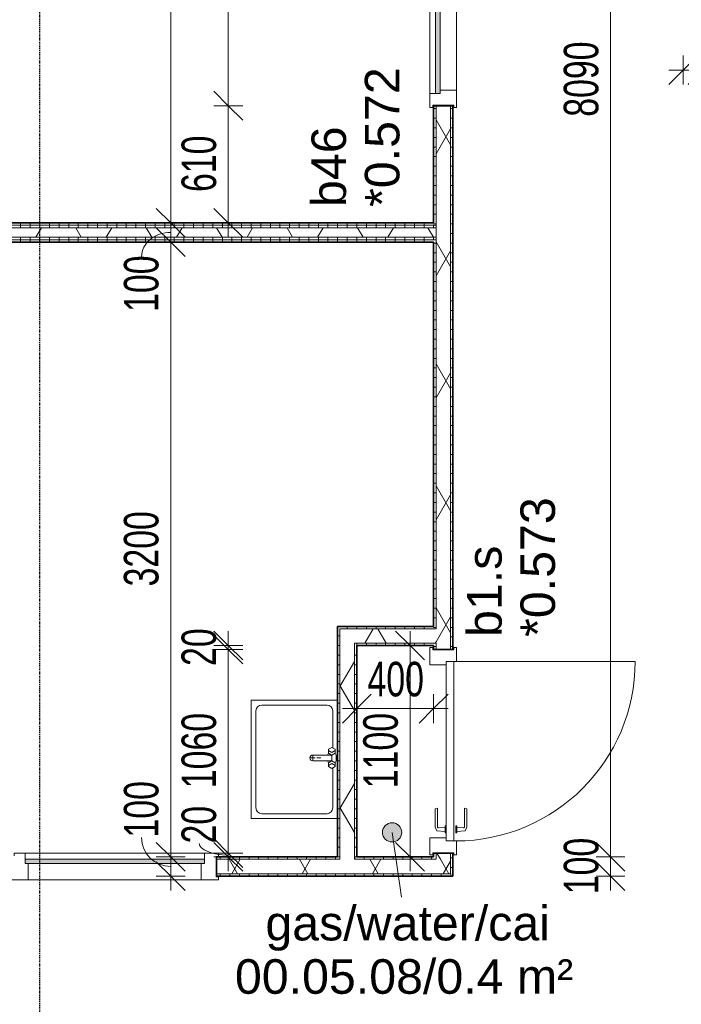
# Model space of a CAD drawing. Header units: millimetres. Extents: x -80560 to 110805, y -11020 to 52719.
# Tile 26 of 152: x 45590 to 49034, y 38983 to 44108. Entities that reach past the tile are written whole.
import ezdxf

# ---------------------------------------------------------------- set-up
doc = ezdxf.new("R2010")
doc.units = ezdxf.units.MM
doc.linetypes.add('CENTER2', pattern=[20, 8, -4, 4, -4])
for name, color, linetype, lineweight in [('A-ANNO-DIMS', 211, 'Continuous', 9), ('A-ANNO-DIMS-100', 211, 'Continuous', 9), ('A-AREA-IDEN', 2, 'Continuous', 9), ('A-DOOR', 31, 'Continuous', 18), ('A-GLAZ', 151, 'Continuous', 18), ('A-GLAZ-IDEN', 152, 'Continuous', 18), ('A-WALL', 113, 'Continuous', 35), ('A-WALL-PATT', 111, 'Continuous', 35), ('I-WALL', 2, 'Continuous', 18), ('P-SANR-FIXT', 6, 'Continuous', 18), ('S-GRID', 1, 'Continuous', 9)]:
    doc.layers.add(name, color=color, linetype=linetype, lineweight=lineweight)
doc.styles.add('Arial', font='arial.ttf', dxfattribs={"height": 180})
doc.styles.add('Arial_6', font='arial.ttf', dxfattribs={"width": 0.7, "height": 180})
doc.dimstyles.new('n3o_1_8', dxfattribs={"dimscale": 304.8, "dimtxt": 183.646692, "dimasz": 0.492126, "dimexe": 0.246063, "dimexo": 0.0625, "dimgap": 0.032808, "dimtad": 1, "dimdec": 0, "dimdsep": 46, "dimtxsty": 'Arial_6', "dimblk1": 'OBLIQUE', "dimblk2": 'OBLIQUE', "dimsah": 1, "dimcen": 0.09, "dimdle": 0.246063, "dimazin": 0, "dimtfac": 1, "dimtdec": 4, "dimtix": 1, "dimtmove": 0, "dimatfit": 3, "dimfxl": 0.246063, "dimfxlon": 1, "dimtvp": 1, "dimtolj": 1, "dimtzin": 0, "dimarcsym": 2})
doc.dimstyles.new('n3o_1_8_2', dxfattribs={"dimscale": 304.8, "dimtxt": 183.646692, "dimasz": 0.492126, "dimexe": 0.246063, "dimexo": 0.0625, "dimgap": 0.032808, "dimtad": 1, "dimdec": 0, "dimdsep": 46, "dimtxsty": 'Arial_6', "dimblk1": 'OBLIQUE', "dimblk2": 'OBLIQUE', "dimsah": 1, "dimcen": 0.09, "dimdle": 0.246063, "dimazin": 0, "dimtfac": 1, "dimtdec": 4, "dimtix": 1, "dimtmove": 1, "dimatfit": 3, "dimfxl": 0.246063, "dimfxlon": 1, "dimtvp": 1, "dimtolj": 1, "dimtzin": 0, "dimarcsym": 2})
pattern_1 = [(3e-13, (47744.82, 43794.75), (-2e-13, 50), [])]
pattern_2 = [(60, (24894.82, 0), (-274.963, 158.75), []), (120, (24894.82, 0), (-274.963, -158.75), [])]
pattern_3 = [(90, (46144.82, 42950), (-50, -2e-13), [])]
pattern_4 = [(3e-13, (47244.82, 40300), (-2e-13, 50), [])]
pattern_5 = [(270, (47494.82, 40950), (50, 2e-13), [])]
pattern_6 = [(270, (46133.82, 39750), (50, 2e-13), [])]

# ---------------------------------------------------------------- blocks, each defined once
blk = doc.blocks.new('32_n3o_deur_enkel met zijlicht - 90x139_17_K_930_2410x2070_deur glasstrook-34073408-DO_00 begane grond')
at = {"layer": 'A-GLAZ'}
for p, q in [((-1035, 70), (-945, 70)), ((-1035, 53), (-1035, 70)), ((-1023, 53), (-1035, 53)), ((-1023, -52), (-1023, 53)), ((-945, 70), (-945, -15)), ((-45, 70), (-945, 70)), ((-45, 70), (45, 70)), ((-45, -15), (-45, 70)), ((45, 70), (45, -15)), ((945, 70), (1035, 70)), ((945, -15), (945, 70)), ((1023, 53), (1023, -52)), ((1035, 53), (1023, 53)), ((1035, 70), (1035, 53)), ((-962, -39), (-962, -69)), ((-28, -69), (-28, -39)), ((-1035, -52), (-1023, -52)), ((-1035, -69), (-1035, -52)), ((-962, -69), (-1035, -69)), ((-962, -69), (-28, -69)), ((28, -69), (-28, -69)), ((28, -55), (28, -69)), ((962, -69), (962, -55)), ((1035, -69), (962, -69)), ((1023, -52), (1035, -52)), ((1035, -52), (1035, -69))]:
    blk.add_line(p, q, dxfattribs=at)
blk = doc.blocks.new('30_n3o_raam_vast - 24mm-31742711-DO_00 begane grond')
at = {"layer": 'A-DOOR'}
blk.add_hatch(color=256, dxfattribs=at).paths.add_polyline_path([(0, 0), (-934, 0), (-934, -24), (0, -24)], flags=0)
for p, q in [((-934, -24), (-934, 0)), ((-934, 0), (0, 0)), ((0, 0), (0, -24)), ((0, -24), (-934, -24))]:
    blk.add_line(p, q, dxfattribs=at)
blk = doc.blocks.new('32_n3o_raam_h2xb1 - 90x139_25_K_2410x1800-34073288-DO_00 begane grond')
at = {"layer": 'A-GLAZ'}
for p, q in [((-900, 69.5), (-900, 54.5)), ((-827, 69.5), (-900, 69.5)), ((-900, 54.5), (-888, 54.5)), ((-888, 54.5), (-888, -54.5)), ((-827, 39.5), (-827, 69.5)), ((-827, 69.5), (827, 69.5)), ((900, 69.5), (827, 69.5)), ((827, 69.5), (827, 39.5)), ((888, -54.5), (888, 54.5)), ((888, 54.5), (900, 54.5)), ((900, 54.5), (900, 69.5)), ((-810, -69.5), (-810, 15.5)), ((810, 15.5), (810, -69.5)), ((-888, -54.5), (-900, -54.5)), ((-900, -54.5), (-900, -69.5)), ((-900, -69.5), (-810, -69.5)), ((810, -69.5), (-810, -69.5)), ((810, -69.5), (900, -69.5)), ((900, -54.5), (888, -54.5)), ((900, -69.5), (900, -54.5))]:
    blk.add_line(p, q, dxfattribs=at)
blk = doc.blocks.new('30_n3o_raam_vast - 24mm-33476081-DO_00 begane grond')
at = {"layer": 'A-DOOR'}
blk.add_hatch(color=256, dxfattribs=at).paths.add_polyline_path([(0, 0), (0, 24), (-1654, 24), (-1654, 0), (-1548.6, 0)], flags=0)
for p, q in [((0, 24), (-1654, 24)), ((-1654, 24), (-1654, 0)), ((-1654, 0), (0, 0)), ((0, 0), (0, 24))]:
    blk.add_line(p, q, dxfattribs=at)
blk = doc.blocks.new('74_n3o_fonteintje_450x600 - std-V114-DO_00 begane grond')
at = {"layer": 'P-SANR-FIXT'}
for p, q in [((-300, 0), (-300, -450)), ((315, -450), (315, 0)), ((-300, -450), (315, -450))]:
    blk.add_line(p, q, dxfattribs=at)
blk = doc.blocks.new('53_wastafel_450X600 - std-V115-DO_00 begane grond')
at = {"layer": 'P-SANR-FIXT'}
for p, q in [((-300, -450), (-300, 0)), ((-52.4, -25), (-245, -25)), ((-45, -12.2), (-55, -29.5)), ((-55, -29.5), (-45, -46.8)), ((-25, -12.2), (-45, -12.2)), ((-45, -46.8), (-25, -46.8)), ((-28.4, -29.5), (-38.4, -12.2)), ((-38.4, -46.8), (-28.4, -29.5)), ((-25, -12.2), (-15, -7.2)), ((-15, -29.5), (-25, -12.2)), ((-25, -46.8), (-15, -29.5)), ((-25, -46.8), (-15, -51.8)), ((-15, -7.2), (15, -7.2)), ((-15, -29.5), (-15, -129.5)), ((15, -29.5), (-15, -29.5)), ((15, -7.2), (25, -12.2)), ((15, -29.5), (25, -12.2)), ((25, -46.8), (15, -29.5)), ((15, -129.5), (15, -29.5)), ((25, -46.8), (15, -51.8)), ((25, -12.2), (45, -12.2)), ((45, -46.8), (25, -46.8)), ((28.4, -29.5), (38.4, -12.2)), ((38.4, -46.8), (28.4, -29.5)), ((45, -12.2), (55, -29.5)), ((55, -29.5), (45, -46.8)), ((260, -25), (52.4, -25)), ((315, 0), (315, -450)), ((-275, -55), (-275, -395)), ((0, -107.5), (0, -87.5)), ((290, -395), (290, -55)), ((12, -129.5), (-12, -129.5)), ((0, -141.5), (0, -117.5)), ((315, -450), (-300, -450)), ((-245, -425), (260, -425))]:
    blk.add_line(p, q, dxfattribs=at)
for centre, radius, start, end in [((-245, -55), 30, 90, 180), ((260, -55), 30, 0, 90), ((0, -129.5), 15, 180, 0), ((-245, -395), 30, 180, 270), ((260, -395), 30, 270, 360)]:
    blk.add_arc(centre, radius, start, end, dxfattribs=at)
blk = doc.blocks.new('32_n3o_deur_enkel - 90x139_17_K_930_2410x1080-31972294-DO_00 begane grond')
at = {"layer": 'A-GLAZ'}
for p, q in [((-540, 69.5), (-450, 69.5)), ((-540, 54.5), (-540, 69.5)), ((-528, 54.5), (-540, 54.5)), ((-528, -54.5), (-528, 54.5)), ((-450, 69.5), (-450, -15.5)), ((450, 69.5), (540, 69.5)), ((450, -15.5), (450, 69.5)), ((528, 54.5), (528, -54.5)), ((540, 54.5), (528, 54.5)), ((540, 69.5), (540, 54.5)), ((-540, -54.5), (-528, -54.5)), ((-540, -69.5), (-540, -54.5)), ((-467, -69.5), (-540, -69.5)), ((-467, -55.5), (-467, -69.5)), ((467, -69.5), (467, -55.5)), ((540, -69.5), (467, -69.5)), ((528, -54.5), (540, -54.5)), ((540, -54.5), (540, -69.5))]:
    blk.add_line(p, q, dxfattribs=at)
blk = doc.blocks.new('30_n3o_deur_dicht - 40mm_draai_LS-31987325-DO_00 begane grond')
at = {"layer": 'A-DOOR'}
for p, q in [((-934, -40), (-934, 0)), ((-934, 0), (0, 0)), ((0, 0), (0, -40)), ((0, -40), (-934, -40))]:
    blk.add_line(p, q, dxfattribs=at)
blk = doc.blocks.new('30_n3o_beslag_deurkruk_met_schild - std-887349-DO_00 begane grond')
at = {"layer": 'A-DOOR'}
for p, q in [((-7.8, 48.4), (12.7, 58)), ((12.7, 58), (108, 58)), ((108, 58), (111, 45)), ((18.5, 5), (-18.5, 5)), ((-18.5, 5), (-18.5, 0)), ((-10, 5), (-7.8, 48.4)), ((8.3, 39.7), (10, 5)), ((111, 45), (13.3, 45)), ((18.5, 0), (18.5, 5))]:
    blk.add_line(p, q, dxfattribs=at)
at = {"layer": 'A-DOOR', "flags": 128}
blk.add_lwpolyline([(13.3, 45), (11.3, 44.6), (9.6, 43.4), (8.6, 41.7), (8.3, 39.7)], dxfattribs=at)
blk = doc.blocks.new('30_n3o_beslag_deurkruk_met_schild - std-875116-DO_00 begane grond')
at = {"layer": 'A-DOOR'}
for p, q in [((18.5, 0), (-18.5, 0)), ((-18.5, 0), (-18.5, -5)), ((18.5, -5), (18.5, 0)), ((-18.5, -5), (18.5, -5)), ((-7.8, -48.4), (-10, -5)), ((12.7, -58), (-7.8, -48.4)), ((10, -5), (8.3, -39.7)), ((13.3, -45), (111, -45)), ((111, -45), (108, -58)), ((108, -58), (12.7, -58))]:
    blk.add_line(p, q, dxfattribs=at)
at = {"layer": 'A-DOOR', "flags": 128}
blk.add_lwpolyline([(8.3, -39.7), (8.6, -41.7), (9.6, -43.4), (11.3, -44.6), (13.3, -45)], dxfattribs=at)
blk = doc.blocks.new('00_n3o_symbool_swingangle - std-31756284-DO_00 begane grond')
at = {"layer": 'A-DOOR'}
blk.add_line((-415, 10), (-415, 944), dxfattribs=at)
blk.add_arc((-415, 10), 934, 360, 90, dxfattribs=at)
blk = doc.blocks.new('DIMBLOCK112-DO_00 begane grond')
at = {"layer": 'A-ANNO-DIMS-100'}
for p, q in [((48666.1, 39750), (48591.1, 39825)), ((48741.1, 39750), (48591.1, 39750)), ((48666.1, 39650), (48591.1, 39725)), ((48666.1, 39575), (48666.1, 39750)), ((48666.1, 39750), (48741.1, 39675)), ((48666.1, 39750), (48741.1, 39750)), ((48591.1, 39650), (48741.1, 39650)), ((48666.1, 39650), (48591.1, 39650)), ((48666.1, 39650), (48741.1, 39575))]:
    blk.add_line(p, q, dxfattribs=at)
at = {"layer": 'A-ANNO-DIMS-100', "color": 0, "insert": (48422.4, 39555.9), "char_height": 180, "width": 345.821, "attachment_point": 1, "rotation": 90, "line_spacing_factor": 0.941778, "style": 'Arial_6'}
blk.add_mtext('100', dxfattribs=at)
blk = doc.blocks.new('_Oblique')
at = {"color": 0, "linetype": 'ByBlock', "lineweight": -2}
blk.add_line((-0.5, -0.5), (0.5, 0.5), dxfattribs=at)
blk = doc.blocks.new('DIMBLOCK113-DO_00 begane grond')
at = {"layer": 'A-ANNO-DIMS-100'}
for p, q in [((48666.1, 47839.5), (48591.1, 47914.5)), ((48666.1, 39750), (48666.1, 47914.5)), ((48591.1, 47839.5), (48741.1, 47839.5)), ((48666.1, 47839.5), (48591.1, 47839.5)), ((48666.1, 47839.5), (48741.1, 47764.5)), ((48666.1, 39750), (48591.1, 39825)), ((48741.1, 39750), (48591.1, 39750)), ((48666.1, 39750), (48741.1, 39675)), ((48666.1, 39750), (48741.1, 39750))]:
    blk.add_line(p, q, dxfattribs=at)
at = {"layer": 'A-ANNO-DIMS-100', "color": 0, "insert": (48422.4, 43602.6), "char_height": 180, "width": 461.094, "attachment_point": 1, "rotation": 90, "line_spacing_factor": 0.941778, "style": 'Arial_6'}
blk.add_mtext('8090', dxfattribs=at)
blk = doc.blocks.new('DIMBLOCK288-DO_00 begane grond')
at = {"layer": 'A-ANNO-DIMS-100'}
for p, q in [((46376, 39750), (46301, 39825)), ((46301, 39750), (46451, 39750)), ((46376, 39750), (46301, 39750)), ((46376, 39650), (46301, 39725)), ((46376, 39575), (46376, 39750)), ((46376, 39750), (46451, 39675)), ((46301, 39650), (46451, 39650)), ((46376, 39650), (46301, 39650)), ((46376, 39650), (46451, 39575))]:
    blk.add_line(p, q, dxfattribs=at)
blk.add_ellipse((46376, 39851), major_axis=(151.3, 0), ratio=0.998181, start_param=3.141593, end_param=4.712389, dxfattribs=at)
at = {"layer": 'A-ANNO-DIMS-100', "color": 0, "insert": (46132.3, 39851), "char_height": 180, "width": 345.821, "attachment_point": 1, "rotation": 90, "line_spacing_factor": 0.941778, "style": 'Arial_6'}
blk.add_mtext('100', dxfattribs=at)
blk = doc.blocks.new('DIMBLOCK289-DO_00 begane grond')
at = {"layer": 'A-ANNO-DIMS-100'}
for p, q in [((46376, 42950), (46301, 43025)), ((46301, 42950), (46451, 42950)), ((46376, 42950), (46301, 42950)), ((46376, 39750), (46376, 42950)), ((46376, 42950), (46451, 42875)), ((46376, 39750), (46301, 39825)), ((46301, 39750), (46451, 39750)), ((46376, 39750), (46301, 39750)), ((46376, 39750), (46451, 39675))]:
    blk.add_line(p, q, dxfattribs=at)
at = {"layer": 'A-ANNO-DIMS-100', "color": 0, "insert": (46132.3, 41157.9), "char_height": 180, "width": 461.094, "attachment_point": 1, "rotation": 90, "line_spacing_factor": 0.941778, "style": 'Arial_6'}
blk.add_mtext('3200', dxfattribs=at)
blk = doc.blocks.new('DIMBLOCK290-DO_00 begane grond')
at = {"layer": 'A-ANNO-DIMS-100'}
for p, q in [((46376, 43050), (46301, 43125)), ((46301, 43050), (46451, 43050)), ((46376, 43050), (46301, 43050)), ((46376, 42950), (46376, 43050)), ((46376, 43050), (46451, 42975)), ((46376, 42950), (46301, 43025)), ((46301, 42950), (46451, 42950)), ((46376, 42950), (46301, 42950)), ((46376, 42950), (46451, 42875))]:
    blk.add_line(p, q, dxfattribs=at)
blk.add_ellipse((46376, 42875.1), major_axis=(151.3, 0), ratio=0.825828, start_param=1.570796, end_param=3.141593, dxfattribs=at)
at = {"layer": 'A-ANNO-DIMS-100', "color": 0, "insert": (46132.3, 42586.9), "char_height": 180, "width": 345.821, "attachment_point": 1, "rotation": 90, "line_spacing_factor": 0.941778, "style": 'Arial_6'}
blk.add_mtext('100', dxfattribs=at)
blk = doc.blocks.new('DIMBLOCK291-DO_00 begane grond')
at = {"layer": 'A-ANNO-DIMS-100'}
for p, q in [((46376, 47839.5), (46301, 47914.5)), ((46376, 43050), (46376, 47914.5)), ((46301, 47839.5), (46451, 47839.5)), ((46376, 47839.5), (46301, 47839.5)), ((46376, 47839.5), (46451, 47764.5)), ((46376, 43050), (46301, 43125)), ((46301, 43050), (46451, 43050)), ((46376, 43050), (46301, 43050)), ((46376, 43050), (46451, 42975))]:
    blk.add_line(p, q, dxfattribs=at)
at = {"layer": 'A-ANNO-DIMS-100', "color": 0, "insert": (46132.3, 45252.6), "char_height": 180, "width": 461.094, "attachment_point": 1, "rotation": 90, "line_spacing_factor": 0.941778, "style": 'Arial_6'}
blk.add_mtext('4790', dxfattribs=at)
blk = doc.blocks.new('DIMBLOCK315-DO_00 begane grond')
at = {"layer": 'A-ANNO-DIMS-100'}
for p, q in [((49044.8, 43845.4), (49119.8, 43920.4)), ((49044.8, 43920.4), (49044.8, 43770.4)), ((49044.8, 43845.4), (49044.8, 43920.4)), ((49144.8, 43845.4), (49219.8, 43920.4)), ((49144.8, 43920.4), (49144.8, 43770.4)), ((49144.8, 43845.4), (49144.8, 43920.4)), ((48969.8, 43845.4), (49144.8, 43845.4)), ((49044.8, 43845.4), (48969.8, 43770.4)), ((49144.8, 43845.4), (49069.8, 43770.4))]:
    blk.add_line(p, q, dxfattribs=at)
blk.add_ellipse((49161.8, 43845.4), major_axis=(0, 151.3), ratio=0.442494, start_param=0, end_param=1.570796, dxfattribs=at)
at = {"layer": 'A-ANNO-DIMS-100', "color": 0, "insert": (49161.8, 44089.1), "char_height": 180, "width": 345.821, "attachment_point": 1, "line_spacing_factor": 0.941778, "style": 'Arial_6'}
blk.add_mtext('100', dxfattribs=at)
blk = doc.blocks.new('DIMBLOCK321-DO_00 begane grond')
at = {"layer": 'A-ANNO-DIMS-100'}
for p, q in [((47621.9, 40850), (47546.9, 40925)), ((47621.9, 40925), (47621.9, 39675)), ((47696.9, 40850), (47546.9, 40850)), ((47621.9, 40850), (47696.9, 40775)), ((47621.9, 40850), (47696.9, 40850)), ((47621.9, 39750), (47546.9, 39825)), ((47696.9, 39750), (47546.9, 39750)), ((47621.9, 39750), (47696.9, 39675)), ((47621.9, 39750), (47696.9, 39750))]:
    blk.add_line(p, q, dxfattribs=at)
at = {"layer": 'A-ANNO-DIMS-100', "color": 0, "insert": (47378.3, 40107.9), "char_height": 180, "width": 461.094, "attachment_point": 1, "rotation": 90, "line_spacing_factor": 0.941778, "style": 'Arial_6'}
blk.add_mtext('1100', dxfattribs=at)
blk = doc.blocks.new('DIMBLOCK322-DO_00 begane grond')
at = {"layer": 'A-ANNO-DIMS-100'}
for p, q in [((47344.8, 40521.9), (47419.8, 40596.9)), ((47344.8, 40596.9), (47344.8, 40446.9)), ((47344.8, 40521.9), (47344.8, 40596.9)), ((47744.8, 40521.9), (47819.8, 40596.9)), ((47744.8, 40596.9), (47744.8, 40446.9)), ((47744.8, 40521.9), (47744.8, 40596.9)), ((47269.8, 40521.9), (47819.8, 40521.9)), ((47344.8, 40521.9), (47269.8, 40446.9)), ((47744.8, 40521.9), (47669.8, 40446.9))]:
    blk.add_line(p, q, dxfattribs=at)
at = {"layer": 'A-ANNO-DIMS-100', "color": 0, "insert": (47400.7, 40765.6), "char_height": 180, "width": 345.821, "attachment_point": 1, "line_spacing_factor": 0.941778, "style": 'Arial_6'}
blk.add_mtext('400', dxfattribs=at)
blk = doc.blocks.new('DIMBLOCK324-DO_00 begane grond')
at = {"layer": 'A-ANNO-DIMS-100'}
for p, q in [((46676, 45440), (46601, 45515)), ((46751, 45440), (46601, 45440)), ((46676, 45440), (46676, 43660)), ((46676, 45440), (46751, 45365)), ((46676, 45440), (46751, 45440)), ((46676, 43660), (46601, 43735)), ((46751, 43660), (46601, 43660)), ((46676, 43660), (46751, 43585)), ((46676, 43660), (46751, 43660))]:
    blk.add_line(p, q, dxfattribs=at)
at = {"layer": 'A-ANNO-DIMS-100', "color": 0, "insert": (46432.3, 44357.9), "char_height": 180, "width": 461.094, "attachment_point": 1, "rotation": 90, "line_spacing_factor": 0.941778, "style": 'Arial_6'}
blk.add_mtext('1780', dxfattribs=at)
blk = doc.blocks.new('DIMBLOCK325-DO_00 begane grond')
at = {"layer": 'A-ANNO-DIMS-100'}
for p, q in [((46676, 43660), (46601, 43735)), ((46751, 43660), (46601, 43660)), ((46676, 43660), (46676, 42975)), ((46676, 43660), (46751, 43585)), ((46676, 43660), (46751, 43660)), ((46676, 43050), (46601, 43125)), ((46751, 43050), (46601, 43050)), ((46676, 43050), (46751, 42975)), ((46676, 43050), (46751, 43050))]:
    blk.add_line(p, q, dxfattribs=at)
at = {"layer": 'A-ANNO-DIMS-100', "color": 0, "insert": (46432.3, 43210.9), "char_height": 180, "width": 345.821, "attachment_point": 1, "rotation": 90, "line_spacing_factor": 0.941778, "style": 'Arial_6'}
blk.add_mtext('610', dxfattribs=at)
blk = doc.blocks.new('DIMBLOCK326-DO_00 begane grond')
at = {"layer": 'A-ANNO-DIMS-100'}
for p, q in [((46676, 39770), (46601, 39845)), ((46676, 39750), (46601, 39825)), ((46751, 39770), (46601, 39770)), ((46676, 39675), (46676, 39770)), ((46676, 39770), (46751, 39695)), ((46676, 39770), (46751, 39770)), ((46601, 39750), (46751, 39750)), ((46676, 39750), (46601, 39750)), ((46676, 39750), (46751, 39675))]:
    blk.add_line(p, q, dxfattribs=at)
blk.add_ellipse((46676, 39819.9), major_axis=(151.3, 0), ratio=0.396221, start_param=3.141593, end_param=4.712389, dxfattribs=at)
at = {"layer": 'A-ANNO-DIMS-100', "color": 0, "insert": (46432.3, 39819.9), "char_height": 180, "width": 230.547, "attachment_point": 1, "rotation": 90, "line_spacing_factor": 0.941778, "style": 'Arial_6'}
blk.add_mtext('20', dxfattribs=at)
blk = doc.blocks.new('DIMBLOCK327-DO_00 begane grond')
at = {"layer": 'A-ANNO-DIMS-100'}
for p, q in [((46676, 40830), (46601, 40905)), ((46751, 40830), (46601, 40830)), ((46676, 39770), (46676, 40830)), ((46676, 40830), (46751, 40755)), ((46676, 40830), (46751, 40830)), ((46676, 39770), (46601, 39845)), ((46751, 39770), (46601, 39770)), ((46676, 39770), (46751, 39695)), ((46676, 39770), (46751, 39770))]:
    blk.add_line(p, q, dxfattribs=at)
at = {"layer": 'A-ANNO-DIMS-100', "color": 0, "insert": (46432.3, 40107.9), "char_height": 180, "width": 461.094, "attachment_point": 1, "rotation": 90, "line_spacing_factor": 0.941778, "style": 'Arial_6'}
blk.add_mtext('1060', dxfattribs=at)
blk = doc.blocks.new('DIMBLOCK328-DO_00 begane grond')
at = {"layer": 'A-ANNO-DIMS-100'}
for p, q in [((46676, 40850), (46601, 40925)), ((46676, 40830), (46601, 40905)), ((46676, 40830), (46676, 40925)), ((46751, 40850), (46601, 40850)), ((46676, 40850), (46751, 40775)), ((46676, 40850), (46751, 40850)), ((46751, 40830), (46601, 40830)), ((46676, 40830), (46751, 40755)), ((46676, 40830), (46751, 40830))]:
    blk.add_line(p, q, dxfattribs=at)
at = {"layer": 'A-ANNO-DIMS-100', "color": 0, "insert": (46432.3, 40743.9), "char_height": 180, "width": 230.547, "attachment_point": 1, "rotation": 90, "line_spacing_factor": 0.941778, "style": 'Arial_6'}
blk.add_mtext('20', dxfattribs=at)

msp = doc.modelspace()

# ---------------------------------------------------------------- hatches: boundary and pattern name
at = {"layer": 'A-AREA-IDEN'}
h = msp.add_hatch(color=256, dxfattribs=at)
edge = h.paths.add_edge_path(flags=0)
edge.add_arc((47528.5, 39877.7), 50, 0, 360)
at = {"layer": 'A-WALL-PATT', "lineweight": 18}
h = msp.add_hatch(dxfattribs=at)
h.set_pattern_fill('FP_41', color=256, angle=90, style=0, pattern_type=2)
h.set_pattern_definition(pattern_1)
h.paths.add_polyline_path([(47756, 39750), (47757.3, 39750), (47757.3, 39770), (47744.8, 39770), (47744.8, 39750)], flags=0)
h.paths.add_polyline_path([(47757.3, 40830), (47757.3, 40862.5), (47744.8, 40862.5), (47744.8, 40830)], flags=0)
h.paths.add_polyline_path([(47744.8, 40937.5), (47757.3, 40937.5), (47757.3, 42962.5), (47744.8, 42962.5), (47744.8, 40950)], flags=0)
h.paths.add_polyline_path([(47744.8, 43037.5), (47757.3, 43037.5), (47757.3, 43660), (47744.8, 43660), (47744.8, 43050)], flags=0)
h.paths.add_polyline_path([(47757.3, 45440), (47757.3, 47839.5), (47744.8, 47839.5), (47744.8, 45440)], flags=0)
h = msp.add_hatch(dxfattribs=at)
h.set_pattern_fill('FP_2', color=256, style=0, pattern_type=2)
h.set_pattern_definition(pattern_2)
h.paths.add_polyline_path([(47832.3, 39737.5), (47832.3, 39770), (47757.3, 39770), (47757.3, 39737.5)], flags=0)
h.paths.add_polyline_path([(47832.3, 40830), (47832.3, 43660), (47757.3, 43660), (47757.3, 40830)], flags=0)
h.paths.add_polyline_path([(47757.3, 45440), (47832.3, 45440), (47832.3, 47839.5), (47757.3, 47839.5), (47757.3, 46914.5)], flags=0)
h = msp.add_hatch(dxfattribs=at)
h.set_pattern_fill('FP_41', color=256, angle=90, style=0, pattern_type=2)
h.set_pattern_definition(pattern_1)
h.paths.add_polyline_path([(47844.8, 39662.5), (47844.8, 39770), (47832.3, 39770), (47832.3, 39662.5)], flags=0)
h.paths.add_polyline_path([(47844.8, 40830), (47844.8, 43660), (47832.3, 43660), (47832.3, 40830)], flags=0)
h.paths.add_polyline_path([(47844.8, 45440), (47844.8, 47839.5), (47832.3, 47839.5), (47832.3, 45440)], flags=0)
h = msp.add_hatch(dxfattribs=at)
h.set_pattern_fill('FP_159', color=256, angle=90, style=0, pattern_type=2)
h.set_pattern_definition(pattern_3)
h.paths.add_polyline_path([(47744.8, 43037.5), (47744.8, 43050), (44457.3, 43050), (44457.3, 43037.5), (46581.3, 43037.5)], flags=0)
h = msp.add_hatch(dxfattribs=at)
h.set_pattern_fill('FP_159', color=256, angle=90, style=0, pattern_type=2)
h.set_pattern_definition(pattern_3)
h.paths.add_polyline_path([(47744.8, 43025), (47757.3, 43025), (47757.3, 43037.5), (44469.8, 43037.5), (44469.8, 43025), (46581.3, 43025)], flags=0)
h = msp.add_hatch(dxfattribs=at)
h.set_pattern_fill('FP_2', color=256, style=0, pattern_type=2)
h.set_pattern_definition(pattern_2)
h.paths.add_polyline_path([(47744.8, 42975), (47757.3, 42975), (47757.3, 43025), (44519.8, 43025), (44519.8, 42975), (46581.3, 42975)], flags=0)
h = msp.add_hatch(dxfattribs=at)
h.set_pattern_fill('FP_159', color=256, angle=90, style=0, pattern_type=2)
h.set_pattern_definition(pattern_3)
h.paths.add_polyline_path([(47757.3, 42962.5), (47757.3, 42975), (44532.3, 42975), (44532.3, 42962.5), (47744.8, 42962.5)], flags=0)
h = msp.add_hatch(dxfattribs=at)
h.set_pattern_fill('FP_159', color=256, angle=90, style=0, pattern_type=2)
h.set_pattern_definition(pattern_3)
h.paths.add_polyline_path([(47744.8, 42950), (47744.8, 42962.5), (44544.8, 42962.5), (44544.8, 42950), (46581.3, 42950)], flags=0)
h = msp.add_hatch(dxfattribs=at)
h.set_pattern_fill('FP_248', color=256, angle=-270, style=0, pattern_type=2)
h.set_pattern_definition(pattern_5)
h.paths.add_polyline_path([(47744.8, 40937.5), (47744.8, 40950), (47244.8, 40950), (47244.8, 40937.5), (47257.3, 40937.5)], flags=0)
h = msp.add_hatch(dxfattribs=at)
h.set_pattern_fill('FP_247', color=256, angle=90, style=0, pattern_type=2)
h.set_pattern_definition(pattern_4)
h.paths.add_polyline_path([(47244.8, 39750), (47257.3, 39750), (47257.3, 40937.5), (47244.8, 40937.5), (47244.8, 40249.3)], flags=0)
h = msp.add_hatch(dxfattribs=at)
h.set_pattern_fill('FP_2', color=256, style=0, pattern_type=2)
h.set_pattern_definition(pattern_2)
h.paths.add_polyline_path([(47757.3, 40862.5), (47757.3, 40937.5), (47257.3, 40937.5), (47257.3, 40862.5), (47744.8, 40862.5)], flags=0)
h = msp.add_hatch(dxfattribs=at)
h.set_pattern_fill('FP_2', color=256, style=0, pattern_type=2)
h.set_pattern_definition(pattern_2)
h.paths.add_polyline_path([(47257.3, 39737.5), (47332.3, 39737.5), (47332.3, 40862.5), (47257.3, 40862.5), (47257.3, 39750)], flags=0)
h = msp.add_hatch(dxfattribs=at)
h.set_pattern_fill('FP_248', color=256, angle=-270, style=0, pattern_type=2)
h.set_pattern_definition(pattern_5)
h.paths.add_polyline_path([(47744.8, 40850), (47744.8, 40862.5), (47332.3, 40862.5), (47332.3, 40850), (47344.8, 40850)], flags=0)
h = msp.add_hatch(dxfattribs=at)
h.set_pattern_fill('FP_247', color=256, angle=90, style=0, pattern_type=2)
h.set_pattern_definition(pattern_4)
h.paths.add_polyline_path([(47344.8, 39750), (47344.8, 40850), (47332.3, 40850), (47332.3, 39750)], flags=0)
h = msp.add_hatch(dxfattribs=at)
h.set_pattern_fill('FP_259', color=256, angle=-270, style=0, pattern_type=2)
h.set_pattern_definition(pattern_6)
h.paths.add_polyline_path([(47757.3, 39737.5), (47757.3, 39750), (47332.3, 39750), (47332.3, 39737.5), (47756, 39737.5)], flags=0)
h.paths.add_polyline_path([(47257.3, 39737.5), (47257.3, 39750), (46614.8, 39750), (46614.8, 39737.5)], flags=0)
h.paths.add_polyline_path([(44564.8, 39737.5), (44564.8, 39750), (44532.3, 39750), (44532.3, 39737.5)], flags=0)
h.paths.add_polyline_path([(44422.8, 39737.5), (44457.3, 39737.5), (44457.3, 39750), (44422.8, 39750)], flags=0)
h = msp.add_hatch(dxfattribs=at)
h.set_pattern_fill('FP_2', color=256, style=0, pattern_type=2)
h.set_pattern_definition(pattern_2)
h.paths.add_polyline_path([(46614.8, 39662.5), (47832.3, 39662.5), (47832.3, 39737.5), (46614.8, 39737.5)], flags=0)
h.paths.add_polyline_path([(44525.6, 39662.5), (44564.8, 39662.5), (44564.8, 39737.5), (44422.8, 39737.5), (44422.8, 39662.5)], flags=0)
h = msp.add_hatch(dxfattribs=at)
h.set_pattern_fill('FP_259', color=256, angle=-270, style=0, pattern_type=2)
h.set_pattern_definition(pattern_6)
h.paths.add_polyline_path([(46614.8, 39650), (47844.8, 39650), (47844.8, 39662.5), (46614.8, 39662.5)], flags=0)
h.paths.add_polyline_path([(44422.8, 39650), (44564.8, 39650), (44564.8, 39662.5), (44422.8, 39662.5)], flags=0)

# ---------------------------------------------------------------- linework, layer by layer
at = {"layer": 'A-AREA-IDEN'}
msp.add_line((47528.5, 39877.7), (47577, 39540.3), dxfattribs=at)
msp.add_circle((47528.5, 39877.7), 50, dxfattribs=at)
at = {"layer": 'A-WALL', "lineweight": 18}
for p, q in [((47757.3, 43660), (47757.3, 40937.5)), ((47832.3, 43660), (47832.3, 40830)), ((44457.3, 43037.5), (47757.3, 43037.5)), ((47757.3, 43025), (44469.8, 43025)), ((47757.3, 42975), (44519.8, 42975)), ((44544.8, 42962.5), (47757.3, 42962.5)), ((47257.3, 40937.5), (47257.3, 39737.5)), ((47757.3, 40937.5), (47257.3, 40937.5)), ((47332.3, 40862.5), (47332.3, 39737.5)), ((47757.3, 40862.5), (47332.3, 40862.5)), ((47757.3, 40862.5), (47757.3, 40830)), ((47757.3, 39770), (47757.3, 39737.5)), ((47832.3, 39770), (47832.3, 39662.5)), ((47257.3, 39737.5), (46614.8, 39737.5)), ((47757.3, 39737.5), (47332.3, 39737.5)), ((47832.3, 39662.5), (46614.8, 39662.5))]:
    msp.add_line(p, q, dxfattribs=at)
at = {"layer": 'I-WALL', "lineweight": 35}
for p, q in [((47844.8, 43660), (47744.8, 43660)), ((47744.8, 43660), (47744.8, 43050)), ((47844.8, 40830), (47844.8, 43660)), ((47744.8, 43050), (44444.8, 43050)), ((44544.8, 42950), (47744.8, 42950)), ((47744.8, 42950), (47744.8, 40950)), ((47244.8, 40950), (47244.8, 39750)), ((47744.8, 40950), (47244.8, 40950)), ((47344.8, 39750), (47344.8, 40850)), ((47344.8, 40850), (47744.8, 40850)), ((47744.8, 40850), (47744.8, 40830)), ((47744.8, 40830), (47844.8, 40830)), ((47844.8, 39770), (47744.8, 39770)), ((47744.8, 39770), (47744.8, 39750)), ((47844.8, 39650), (47844.8, 39770)), ((47244.8, 39750), (46614.8, 39750)), ((46614.8, 39750), (46614.8, 39650)), ((47744.8, 39750), (47344.8, 39750)), ((46614.8, 39650), (47844.8, 39650))]:
    msp.add_line(p, q, dxfattribs=at)
at = {"layer": 'S-GRID', "linetype": 'CENTER2', "lineweight": 25}
msp.add_line((45694.8, 4383.3), (45694.8, 52119.1), dxfattribs=at)

# ---------------------------------------------------------------- block references
at = {"layer": 'A-DOOR'}
for name, p, rotation in [('30_n3o_raam_vast - 24mm-33476081-DO_00 begane grond', (47779.3, 45377), 89.99999999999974), ('30_n3o_deur_dicht - 40mm_draai_LS-31987325-DO_00 begane grond', (47810.3, 40767), 89.99999999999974), ('00_n3o_symbool_swingangle - std-31756284-DO_00 begane grond', (47850.3, 40352), 269.9999999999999), ('30_n3o_beslag_deurkruk_met_schild - std-887349-DO_00 begane grond', (47810.3, 39893), 89.99999999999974), ('30_n3o_beslag_deurkruk_met_schild - std-875116-DO_00 begane grond', (47860.3, 39893), 90.00000000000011), ('30_n3o_raam_vast - 24mm-31742711-DO_00 begane grond', (45617.8, 39715), 180)]:
    msp.add_blockref(name, p, dxfattribs=dict(at, rotation=rotation))
at = {"layer": 'A-GLAZ'}
for name, p, rotation in [('32_n3o_raam_h2xb1 - 90x139_25_K_2410x1800-34073288-DO_00 begane grond', (47794.8, 44550), 89.99999999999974), ('32_n3o_deur_enkel - 90x139_17_K_930_2410x1080-31972294-DO_00 begane grond', (47794.8, 40300), 89.99999999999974), ('32_n3o_deur_enkel met zijlicht - 90x139_17_K_930_2410x2070_deur glasstrook-34073408-DO_00 begane grond', (45589.8, 39700), 180)]:
    msp.add_blockref(name, p, dxfattribs=dict(at, rotation=rotation))
at = {"layer": 'P-SANR-FIXT', "rotation": 269.9999999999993}
for name in ['74_n3o_fonteintje_450x600 - std-V114-DO_00 begane grond', '53_wastafel_450X600 - std-V115-DO_00 begane grond']:
    msp.add_blockref(name, (47244.8, 40265), dxfattribs=at)

# ---------------------------------------------------------------- texts
at = {"layer": 'A-AREA-IDEN', "char_height": 180, "attachment_point": 1, "style": 'Arial'}
for s, insert, width in [('gas/water/cai', (46869.2, 39495.4), 1715.611), ('00.05.08/0.4 m²', (46710.5, 39217.6), 2092.404)]:
    msp.add_mtext(s, dxfattribs=dict(at, insert=insert, width=width))
at = {"layer": 'A-GLAZ-IDEN', "lineweight": 9, "char_height": 180, "attachment_point": 1, "rotation": 90, "style": 'Arial'}
for s, insert, width in [('*0.572', (47386.7, 43132.7), 865.822), ('b46', (47108.8, 43132.7), 505.063), ('*0.573', (48196.8, 40894.9), 865.822), ('b1.s', (47918.9, 40894.9), 561.181)]:
    msp.add_mtext(s, dxfattribs=dict(at, insert=insert, width=width))

# ---------------------------------------------------------------- dimensions: what is measured, and where the dimension line sits
at = {"layer": 'A-ANNO-DIMS'}
for base, p1, p2, override, picture, middle in [((46376.0237466, 47839.5), (46301.0237466, 43050), (46301.0237466, 47839.5), {"dimpost": '<>', "dimfxl": 4789.5}, 'DIMBLOCK291-DO_00 begane grond', (46274.1206083, 45444.75)), ((48666.116571, 47839.5), (48741.116571, 39750), (48591.116571, 47839.5), {"dimpost": '<>', "dimfxl": 8090.890572}, 'DIMBLOCK113-DO_00 begane grond', (48564.2134327, 43794.75)), ((46676, 43660), (46751, 45440), (46751, 43660), {"dimpost": '<>', "dimfxl": 1780}, 'DIMBLOCK324-DO_00 begane grond', (46574.1, 44550)), ((46676, 43050), (46751, 43660), (46751, 43050), {"dimpost": '<>', "dimfxl": 610}, 'DIMBLOCK325-DO_00 begane grond', (46574.1, 43355)), ((46376, 42950), (46301, 39750), (46301, 42950), {"dimpost": '<>', "dimfxl": 3200}, 'DIMBLOCK289-DO_00 begane grond', (46274.1, 41350)), ((46676, 40850), (46751, 40830), (46751, 40850), {"dimpost": '<>', "dimfxl": 20}, 'DIMBLOCK328-DO_00 begane grond', (46574.1, 40840)), ((46676, 40830), (46751, 39770), (46751, 40830), {"dimpost": '<>', "dimfxl": 1060}, 'DIMBLOCK327-DO_00 begane grond', (46574.1, 40300)), ((47621.9, 39750), (47696.9, 40850), (47696.9, 39750), {"dimpost": '<>', "dimfxl": 1100}, 'DIMBLOCK321-DO_00 begane grond', (47520, 40300)), ((48666.1, 39750), (48591.1, 39650), (48741.1, 39750), {"dimpost": '<>', "dimfxl": 180.277564}, 'DIMBLOCK112-DO_00 begane grond', (48564.2, 39700))]:
    dim = msp.add_linear_dim(base=base, p1=p1, p2=p2, angle=90, dimstyle='n3o_1_8', override=override, dxfattribs=at)
    dim.commit()
    dim.dimension.update_dxf_attribs({"geometry": picture, "text_midpoint": middle})
dim = msp.add_linear_dim(base=(49144.8, 43845.4), p1=(49044.8, 43920.4), p2=(49144.8, 43920.4), dimstyle='n3o_1_8_2', override={"dimpost": '<>', "dimfxl": 100}, dxfattribs=at)
dim.commit()
dim.dimension.update_dxf_attribs({"geometry": 'DIMBLOCK315-DO_00 begane grond', "text_midpoint": (49334.7, 43969.1), "dimtype": 160})
for base, p1, p2, override, picture, middle in [((46376, 43050), (46301, 42950), (46301, 43050), {"dimpost": '<>', "dimfxl": 100}, 'DIMBLOCK290-DO_00 begane grond', (46252.3, 42759.8)), ((46376, 39750), (46301, 39650), (46301, 39750), {"dimpost": '<>', "dimfxl": 100}, 'DIMBLOCK288-DO_00 begane grond', (46252.3, 40023.9)), ((46676, 39770), (46601, 39750), (46751, 39770), {"dimpost": '<>', "dimfxl": 151.32746}, 'DIMBLOCK326-DO_00 begane grond', (46552.3, 39935.2))]:
    dim = msp.add_linear_dim(base=base, p1=p1, p2=p2, angle=90, dimstyle='n3o_1_8_2', override=override, dxfattribs=at)
    dim.commit()
    dim.dimension.update_dxf_attribs({"geometry": picture, "text_midpoint": middle, "dimtype": 160, "text_rotation": 90})
dim = msp.add_linear_dim(base=(47744.8, 40521.9), p1=(47344.8, 40596.9), p2=(47744.8, 40596.9), dimstyle='n3o_1_8', override={"dimpost": '<>', "dimfxl": 400}, dxfattribs=at)
dim.commit()
dim.dimension.update_dxf_attribs({"geometry": 'DIMBLOCK322-DO_00 begane grond', "text_midpoint": (47544.8, 40623.8)})

doc.saveas('drawing.dxf')
